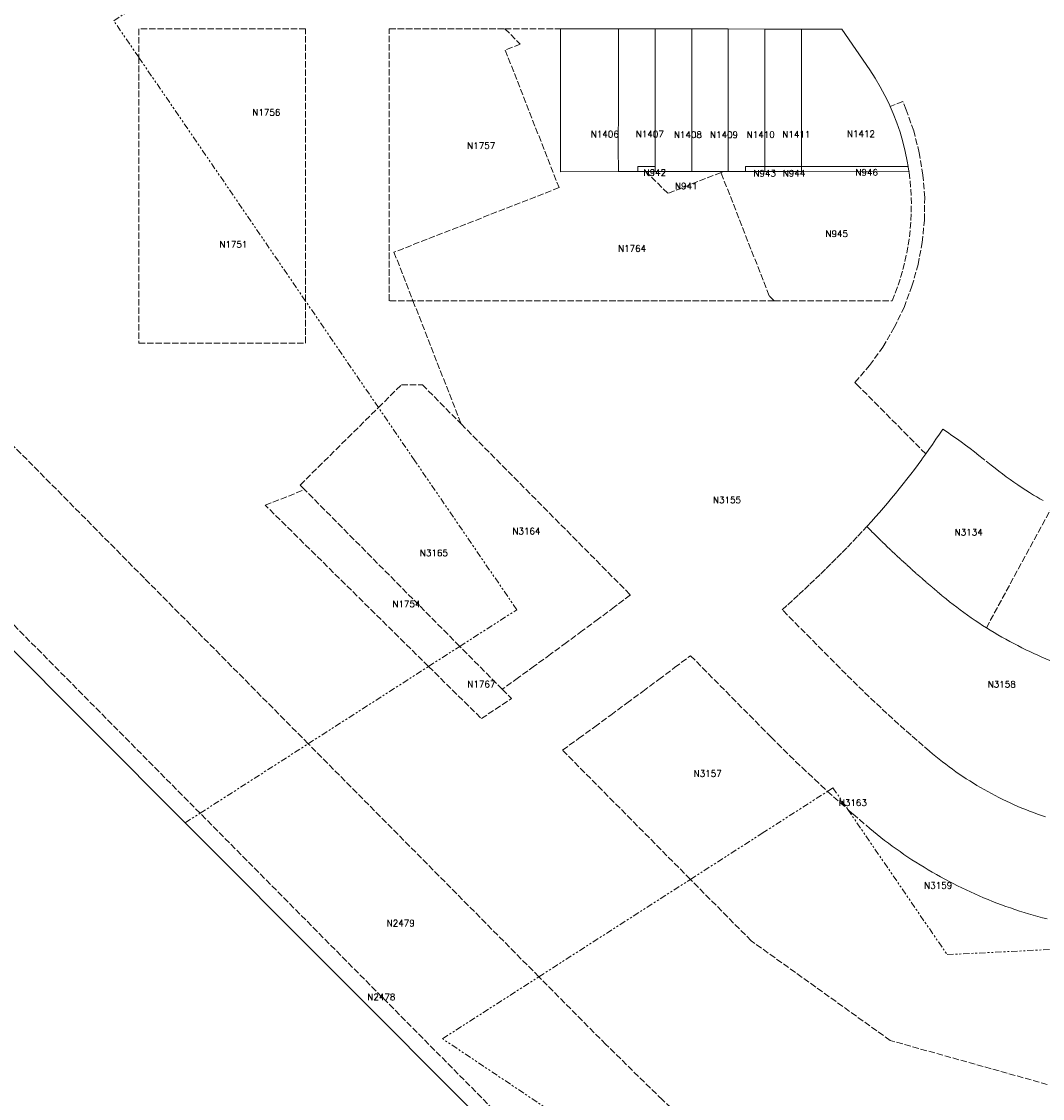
# Model space of a CAD drawing. Header units: metres. Extents: x 106308 to 107308, y 445607 to 446552.
# Tile 3 of 21: x 106585 to 106744, y 445891 to 446059. Entities that reach past the tile are written whole.
import ezdxf
from ezdxf.enums import TextEntityAlignment as Align

# ---------------------------------------------------------------- set-up
doc = ezdxf.new("R2010")
doc.units = ezdxf.units.M
doc.header["$MEASUREMENT"] = 0
doc.linetypes.add('DASH', pattern=[1.3, 1, -0.3])
doc.linetypes.add('DASHDOTDOT', pattern=[2.5, 1, -0.3, 0.3, -0.3, 0.3, -0.3])
for name, color, linetype, lineweight in [('Administratief', 62, 'DASHDOTDOT', 0), ('Definitief', 62, 'Continuous', 0), ('perceelnummer', 62, 'Continuous', 0), ('Voorlopig', 62, 'DASH', 0)]:
    doc.layers.add(name, color=color, linetype=linetype, lineweight=lineweight)
doc.styles.get("Standard").update_dxf_attribs({"font": 'romans.shx'})

msp = doc.modelspace()

# ---------------------------------------------------------------- linework, layer by layer
at = {"layer": 'Administratief'}
for p, q in [((106628.877, 446015.542), (106602.877, 446053.534)), ((106640.239, 445998.94), (106628.877, 446015.542)), ((106645.929, 445990.626), (106640.239, 445998.94)), ((106648.05, 445958.582), (106652.919, 445961.711)), ((106629.296, 445946.53), (106648.05, 445958.582)), ((106612.44, 445935.698), (106629.296, 445946.53)), ((106700.065, 445932.574), (106710.228, 445939.105)), ((106610.126, 445934.211), (106612.44, 445935.698)), ((106713.241, 445936.535), (106713.414, 445936.282)), ((106688.876, 445925.384), (106700.065, 445932.574)), ((106665.253, 445910.203), (106688.876, 445925.384))]:
    msp.add_line(p, q, dxfattribs=at)
for points in [[(106602.877, 446053.534), (106598.995, 446059.206), (106616.342, 446071.091)], [(106652.919, 445961.711), (106661.808, 445967.423), (106645.929, 445990.626)], [(106710.228, 445939.105), (106711.099, 445939.665), (106713.241, 445936.535)], [(106713.414, 445936.282), (106728.896, 445913.659), (106804.548, 445917.421)], [(106667.789, 445879.964), (106673.269, 445885.106), (106650.227, 445900.547), (106665.253, 445910.203)]]:
    msp.add_lwpolyline(points, dxfattribs=at)
at = {"layer": 'Definitief'}
for p, q in [((106441.468, 446103.145), (106610.126, 445934.211)), ((106677.686, 446057.963), (106668.618, 446057.97)), ((106677.685, 446046.139), (106677.686, 446057.963)), ((106683.37, 446057.958), (106677.686, 446057.963)), ((106683.37, 446057.958), (106683.392, 446036.525)), ((106689.075, 446057.953), (106683.37, 446057.958)), ((106694.784, 446057.949), (106689.075, 446057.953)), ((106694.784, 446057.949), (106694.773, 446035.713)), ((106700.489, 446057.944), (106694.784, 446057.949)), ((106700.489, 446057.944), (106700.476, 446046.161)), ((106706.175, 446057.939), (106700.489, 446057.944)), ((106706.173, 446046.163), (106706.175, 446057.939)), ((106722.796, 446036.531), (106722.641, 446037.326)), ((106677.654, 446035.708), (106680.674, 446035.711)), ((106680.67, 446036.521), (106683.392, 446036.525)), ((106680.67, 446036.521), (106680.674, 446035.711)), ((106680.674, 446035.711), (106681.944, 446035.713)), ((106681.944, 446035.713), (106683.393, 446035.714)), ((106683.392, 446036.525), (106683.393, 446035.714)), ((106683.393, 446035.714), (106686.018, 446035.717)), ((106686.018, 446035.717), (106689.079, 446035.715)), ((106689.079, 446035.715), (106692.113, 446035.714)), ((106692.113, 446035.714), (106694.008, 446035.714)), ((106694.008, 446035.714), (106694.773, 446035.713)), ((106694.773, 446035.713), (106697.447, 446035.713)), ((106697.451, 446036.519), (106697.447, 446035.713)), ((106697.447, 446035.713), (106700.467, 446035.712)), ((106700.471, 446036.52), (106697.451, 446036.519)), ((106700.471, 446036.52), (106700.467, 446035.712)), ((106700.467, 446035.712), (106706.192, 446035.711)), ((106706.196, 446036.523), (106700.471, 446036.52)), ((106706.196, 446036.523), (106706.192, 446035.711)), ((106706.192, 446035.711), (106722.942, 446035.707)), ((106722.796, 446036.531), (106706.196, 446036.523)), ((106722.892, 446036.041), (106722.796, 446036.531)), ((106610.126, 445934.211), (106665.98, 445878.266))]:
    msp.add_line(p, q, dxfattribs=at)
at = {"layer": 'Definitief', "flags": 128}
for points in [[(106668.618, 446057.97), (106668.601, 446037.325), (106668.609, 446035.699), (106677.654, 446035.708)], [(106689.075, 446057.953), (106689.08, 446046.147), (106689.082, 446037.874), (106689.079, 446035.715)], [(106716.825, 446051.58), (106712.475, 446057.934), (106706.175, 446057.939)], [(106720.019, 446045.884), (106719.886, 446046.191), (106719.209, 446047.586), (106718.472, 446048.951), (106717.677, 446050.283), (106716.825, 446051.58)], [(106677.685, 446046.139), (106677.636, 446039.366), (106677.654, 446035.708)], [(106700.476, 446046.161), (106700.486, 446039.351), (106700.471, 446036.52)], [(106706.173, 446046.163), (106706.211, 446039.32), (106706.196, 446036.523)], [(106722.641, 446037.326), (106722.342, 446038.848), (106721.978, 446040.356), (106721.55, 446041.847), (106721.058, 446043.318), (106720.503, 446044.767), (106720.019, 446045.884)], [(106722.942, 446035.707), (106722.956, 446035.707), (106722.892, 446036.041)]]:
    msp.add_lwpolyline(points, dxfattribs=at)
at = {"layer": 'Voorlopig'}
for p, q in [((106659.954, 446057.991), (106668.618, 446057.97)), ((106694.008, 446035.714), (106693.644, 446035.571)), ((106645.623, 446015.591), (106653.135, 445996.38)), ((106701.923, 446015.591), (106645.623, 446015.591)), ((106714.879, 446002.502), (106714.53, 446002.855)), ((106725.562, 445991.71), (106714.879, 446002.502)), ((106652.919, 445961.711), (106628.742, 445986.135)), ((106735.009, 445964.609), (106745.347, 445983.617)), ((106659.543, 445955.019), (106652.919, 445961.711)), ((106659.543, 445955.019), (106660.965, 445953.582)), ((106665.253, 445910.203), (106629.296, 445946.53))]:
    msp.add_line(p, q, dxfattribs=at)
for points in [[(106629.296, 445946.53), (106603.75, 445972.338), (106531.796, 446045.03), (106459.842, 446117.723), (106458.007, 446119.576)], [(106612.44, 445935.698), (106580.816, 445967.646), (106499.804, 446049.489), (106444.103, 446105.763)], [(106628.877, 446015.542), (106628.877, 446057.991), (106602.877, 446057.991), (106602.877, 446053.534)], [(106645.623, 446015.591), (106641.927, 446015.591), (106641.927, 446057.991), (106659.954, 446057.991)], [(106659.954, 446057.991), (106662.359, 446055.562), (106660.016, 446054.646), (106668.396, 446033.214), (106642.666, 446023.153), (106645.623, 446015.591)], [(106602.877, 446053.534), (106602.877, 446008.991), (106628.877, 446008.991), (106628.877, 446015.542)], [(106714.53, 446002.855), (106716.818, 446005.518), (106718.865, 446008.372), (106720.655, 446011.392), (106722.175, 446014.558), (106723.414, 446017.843), (106724.361, 446021.224), (106725.01, 446024.675), (106725.356, 446028.169), (106725.396, 446031.681), (106725.13, 446035.182), (106724.56, 446038.647), (106723.69, 446042.048), (106722.527, 446045.362), (106721.983, 446046.653), (106720.019, 446045.884)], [(106693.644, 446035.571), (106685.355, 446032.33), (106681.944, 446035.713)], [(106701.923, 446015.591), (106720.332, 446015.591), (106720.813, 446016.79), (106721.253, 446018.005), (106721.651, 446019.234), (106722.008, 446020.476), (106722.322, 446021.729), (106722.594, 446022.992), (106722.823, 446024.263), (106723.009, 446025.542), (106723.151, 446026.826), (106723.25, 446028.114), (106723.305, 446029.405), (106723.316, 446030.697), (106723.283, 446031.989), (106723.207, 446033.278), (106723.087, 446034.565), (106722.942, 446035.707)], [(106701.923, 446015.591), (106701.153, 446016.369), (106693.644, 446035.571)], [(106640.239, 445998.94), (106643.827, 446002.491), (106647.086, 446002.491), (106653.135, 445996.38)], [(106628.742, 445986.135), (106628.03, 445986.855), (106640.239, 445998.94)], [(106653.135, 445996.38), (106679.523, 445969.721), (106677.041, 445967.862), (106674.554, 445966.01), (106672.064, 445964.163), (106669.568, 445962.322), (106667.068, 445960.487), (106664.564, 445958.658), (106662.056, 445956.835), (106659.543, 445955.019)], [(106743.848, 445984.425), (106743.356, 445984.708), (106742.867, 445984.997), (106742.383, 445985.293), (106741.761, 445985.684), (106741.143, 445986.081), (106740.449, 445986.538), (106739.92, 445986.895), (106739.315, 445987.311), (106738.714, 445987.734), (106738.118, 445988.163), (106737.527, 445988.599), (106736.94, 445989.041), (106736.358, 445989.489), (106735.78, 445989.943), (106734.53, 445990.949), (106733.847, 445991.489), (106733.159, 445992.023), (106732.467, 445992.551), (106731.769, 445993.072), (106731.067, 445993.587), (106730.361, 445994.095), (106729.649, 445994.597), (106728.934, 445995.093), (106728.213, 445995.582), (106727.684, 445994.782), (106727.148, 445993.986), (106726.605, 445993.195), (106726.057, 445992.408), (106725.562, 445991.71)], [(106725.562, 445991.71), (106724.94, 445990.848), (106724.373, 445990.075), (106723.799, 445989.306), (106723.219, 445988.542), (106722.633, 445987.783), (106722.041, 445987.028), (106721.443, 445986.278), (106720.839, 445985.533), (106720.228, 445984.793), (106719.612, 445984.058), (106718.99, 445983.328), (106718.362, 445982.603), (106717.729, 445981.883), (106717.089, 445981.168), (106716.374, 445980.382)], [(106648.05, 445958.582), (106622.585, 445983.728), (106628.742, 445986.135)], [(106727.637, 445944.133), (106727.128, 445944.542), (106726.623, 445944.957), (106726.123, 445945.379), (106725.165, 445946.201), (106724.212, 445947.028), (106723.264, 445947.861), (106722.32, 445948.699), (106721.381, 445949.543), (106720.446, 445950.391), (106719.516, 445951.245), (106718.592, 445952.104), (106717.672, 445952.968), (106716.756, 445953.837), (106715.846, 445954.712), (106714.941, 445955.591), (106714.04, 445956.476), (106713.145, 445957.366), (106712.254, 445958.26), (106703.184, 445967.424), (106704.06, 445968.209), (106704.931, 445968.999), (106705.797, 445969.795), (106706.658, 445970.596), (106707.514, 445971.402), (106708.366, 445972.214), (106709.212, 445973.031), (106710.053, 445973.853), (106710.888, 445974.68), (106711.719, 445975.513), (106712.544, 445976.351), (106713.364, 445977.194), (106714.179, 445978.042), (106714.989, 445978.895), (106715.793, 445979.753), (106716.374, 445980.382)], [(106716.374, 445980.382), (106717.127, 445979.625), (106717.518, 445979.238)], [(106717.518, 445979.238), (106717.886, 445978.873), (106718.649, 445978.126), (106719.417, 445977.384), (106720.19, 445976.647), (106720.968, 445975.915), (106721.75, 445975.188), (106722.538, 445974.467), (106723.33, 445973.75), (106724.126, 445973.039), (106724.928, 445972.333), (106725.733, 445971.632), (106726.544, 445970.937), (106727.359, 445970.246), (106728.178, 445969.562), (106728.722, 445969.115), (106729.271, 445968.675), (106729.824, 445968.24), (106730.382, 445967.812), (106730.945, 445967.39), (106731.513, 445966.974), (106732.085, 445966.564), (106732.661, 445966.16), (106733.242, 445965.763), (106733.827, 445965.372), (106734.416, 445964.987), (106735.009, 445964.609)], [(106735.009, 445964.609), (106735.607, 445964.238), (106736.208, 445963.873), (106736.814, 445963.515), (106737.423, 445963.163), (106738.036, 445962.818), (106738.653, 445962.479), (106739.274, 445962.148), (106739.898, 445961.823), (106740.526, 445961.505), (106741.157, 445961.194), (106741.791, 445960.89), (106742.429, 445960.593), (106743.04, 445960.316), (106743.654, 445960.048), (106744.271, 445959.786), (106744.891, 445959.532), (106745.514, 445959.285), (106746.14, 445959.046), (106746.769, 445958.814), (106747.4, 445958.589), (106748.034, 445958.372), (106748.671, 445958.163), (106749.31, 445957.961)], [(106688.876, 445925.384), (106668.941, 445945.524), (106671.451, 445947.344), (106673.956, 445949.17), (106676.457, 445951.003), (106678.953, 445952.841), (106681.445, 445954.685), (106683.933, 445956.535), (106686.416, 445958.391), (106688.895, 445960.253), (106701.451, 445947.567), (106702.4, 445946.615), (106703.354, 445945.667), (106704.313, 445944.725), (106705.277, 445943.788), (106706.246, 445942.857), (106707.221, 445941.931), (106708.201, 445941.01), (106709.186, 445940.095), (106710.228, 445939.105)], [(106648.05, 445958.582), (106656.286, 445950.449), (106660.965, 445953.582)], [(106744.211, 445935.132), (106743.593, 445935.344), (106742.977, 445935.563), (106742.364, 445935.79), (106741.754, 445936.024), (106741.147, 445936.265), (106740.542, 445936.514), (106739.94, 445936.77), (106739.342, 445937.032), (106738.747, 445937.302), (106738.155, 445937.579), (106737.566, 445937.864), (106736.981, 445938.155), (106736.399, 445938.453), (106735.821, 445938.758), (106735.247, 445939.07), (106734.676, 445939.389), (106734.109, 445939.714), (106733.547, 445940.046), (106732.988, 445940.385), (106732.433, 445940.731), (106731.882, 445941.083), (106731.336, 445941.442), (106730.794, 445941.807), (106730.257, 445942.179), (106729.723, 445942.557), (106729.195, 445942.942), (106728.671, 445943.333), (106728.152, 445943.73), (106727.637, 445944.133)], [(106710.228, 445939.105), (106711.171, 445938.282), (106712.171, 445937.384), (106713.241, 445936.535)], [(106667.789, 445879.964), (106661.937, 445885.693), (106661.828, 445885.802), (106612.44, 445935.698)], [(106713.414, 445936.282), (106714.197, 445935.594), (106715.224, 445934.703), (106716.256, 445933.817), (106716.825, 445933.336), (106717.4, 445932.862), (106717.979, 445932.393), (106718.564, 445931.931), (106719.153, 445931.475), (106719.747, 445931.025), (106720.346, 445930.582), (106720.95, 445930.145), (106721.558, 445929.714), (106722.171, 445929.29), (106722.788, 445928.873), (106723.41, 445928.462), (106724.036, 445928.058), (106724.666, 445927.66), (106725.301, 445927.269), (106725.94, 445926.885), (106726.582, 445926.508), (106727.229, 445926.138), (106727.88, 445925.774), (106728.534, 445925.418), (106729.192, 445925.069), (106729.854, 445924.726), (106730.52, 445924.391), (106731.189, 445924.063), (106731.861, 445923.742), (106732.537, 445923.428), (106733.217, 445923.121), (106733.899, 445922.822), (106734.585, 445922.53), (106735.273, 445922.245), (106735.965, 445921.967), (106736.659, 445921.697), (106737.357, 445921.435), (106738.057, 445921.18), (106738.76, 445920.932), (106739.465, 445920.692), (106740.173, 445920.459), (106740.884, 445920.234), (106741.597, 445920.017), (106742.312, 445919.807), (106743.051, 445919.598), (106743.748, 445919.41), (106744.47, 445919.223)], [(106744.51, 445893.424), (106720.03, 445900.273), (106698.353, 445915.81), (106688.876, 445925.384)], [(106740.924, 445846.631), (106732.032, 445852.54), (106722.054, 445859.633), (106712.302, 445867.036), (106702.788, 445874.74), (106693.519, 445882.74), (106684.507, 445891.026), (106675.704, 445899.645), (106665.253, 445910.203)]]:
    msp.add_lwpolyline(points, dxfattribs=at)

# ---------------------------------------------------------------- texts
at = {"layer": 'perceelnummer', "linetype": 'Continuous', "lineweight": 0}
for s, p in [('N1756', (106620.587, 446045.44)), ('N1406', (106673.347, 446042.047)), ('N1407', (106680.362, 446042.059)), ('N1408', (106686.302, 446041.971)), ('N1409', (106691.924, 446041.959)), ('N1410', (106697.649, 446041.979)), ('N1411', (106703.199, 446042.029)), ('N1412', (106713.277, 446042.109)), ('N1757', (106654.079, 446040.259)), ('N942', (106681.567, 446036.069)), ('N943', (106698.694, 446035.936)), ('N944', (106703.267, 446035.962)), ('N946', (106714.599, 446036.091)), ('N941', (106686.467, 446033.965)), ('N945', (106709.934, 446026.528)), ('N1751', (106615.448, 446024.865)), ('N1764', (106677.598, 446024.227)), ('N3155', (106692.397, 445985.021)), ('N3164', (106661.129, 445980.174)), ('N3134', (106730.066, 445980.004)), ('N3165', (106646.704, 445976.779)), ('N1754', (106642.421, 445968.817)), ('N1767', (106654.097, 445956.316)), ('N3158', (106735.227, 445956.292)), ('N3157', (106689.386, 445942.394)), ('N3163', (106712.012, 445937.833)), ('N3159', (106725.321, 445924.93)), ('N2479', (106641.528, 445919.068)), ('N2478', (106638.51, 445907.569))]:
    msp.add_text(s, height=1, dxfattribs=at).set_placement(p, align=Align.TOP_LEFT)

doc.saveas('drawing.dxf')
